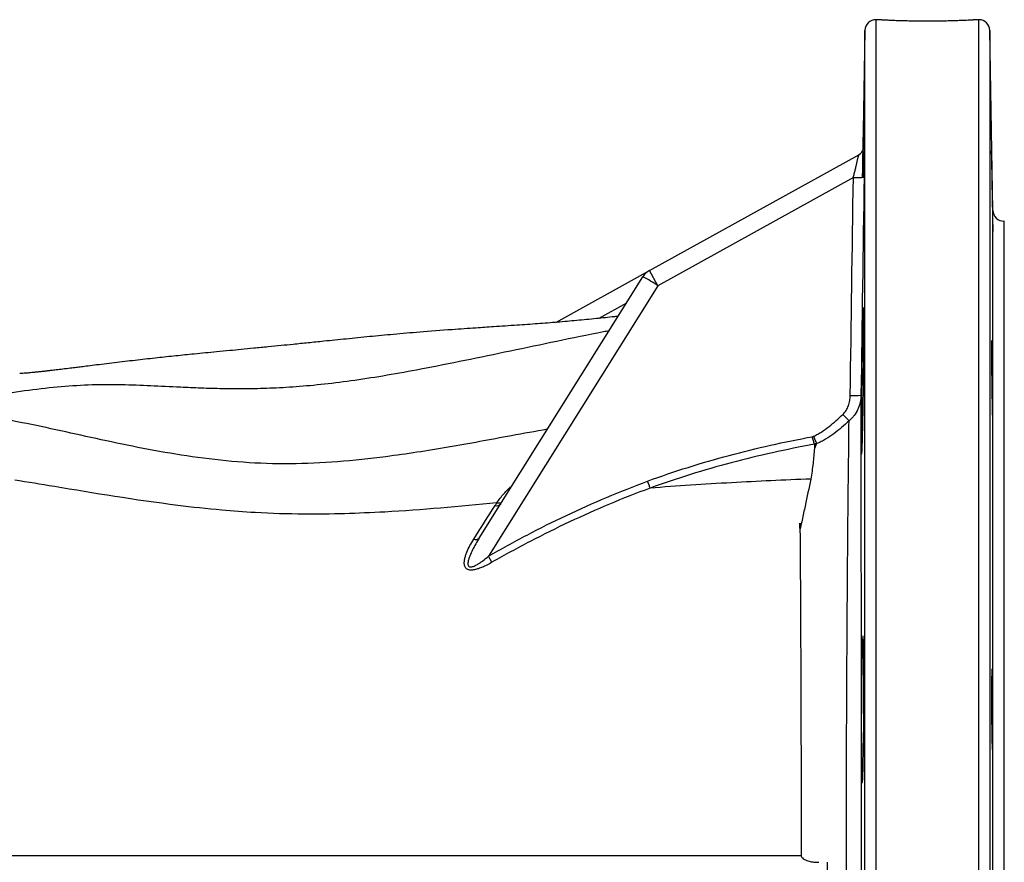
# Model space of a CAD drawing. Header units: millimetres. Extents: x 5 to 1095, y 9 to 2126.
# Tile 9 of 13: x 826 to 1095, y 340 to 570. Entities that reach past the tile are written whole.
import ezdxf

# ---------------------------------------------------------------- set-up
doc = ezdxf.new("R2010")
doc.units = ezdxf.units.MM

msp = doc.modelspace()

# ---------------------------------------------------------------- linework, layer by layer
at = {"color": 7, "linetype": 'Continuous', "lineweight": 25}
for p, q in [((1061.57, 570.12), (1059.98, 570.12)), ((1088.09, 570.12), (1086.53, 570.12)), ((1056.98, 567.17), (1056.41, 534.43)), ((1091.94, 518.07), (1091.09, 567.17)), ((1056.8, 535.83), (1056.82, 535.84)), ((998.16, 501.66), (1055.27, 533.26)), ((1053.82, 527.04), (1000.46, 497.51)), ((1095.03, 515.12), (1094.94, 515.12)), ((1095.03, 330.12), (1095.03, 515.12)), ((972.6, 487.51), (998.16, 501.66)), ((1000.46, 497.51), (998.16, 501.66)), ((951.66, 428.63), (996.35, 499.94)), ((1000.46, 497.51), (954.16, 423.65)), ((1043.79, 454.4), (1043.18, 453.1))]:
    msp.add_line(p, q, dxfattribs=at)
at = {"color": 8, "linetype": 'Continuous', "lineweight": 25}
for p, q in [((1059.98, 570.12), (1059.98, 90.12)), ((1088.09, 90.12), (1088.09, 570.12)), ((1056.98, 330.12), (1056.98, 567.17)), ((1091.09, 567.17), (1091.09, 93.07)), ((1056.78, 535.58), (1056.8, 535.83)), ((1091.94, 330.12), (1091.94, 518.07)), ((1094.94, 515.12), (1094.94, 330.12)), ((991.84, 492.74), (984.33, 488.59))]:
    msp.add_line(p, q, dxfattribs=at)
at = {"color": 7, "linetype": 'Continuous', "lineweight": 25, "flags": 128}
msp.add_lwpolyline([(955.12, 422), (955.02, 422.18), (954.91, 422.36), (954.8, 422.56), (954.68, 422.76), (954.55, 422.98), (954.43, 423.2), (954.3, 423.42), (954.16, 423.65)], dxfattribs=at)
at = {"color": 7, "linetype": 'Continuous', "lineweight": 25}
for centre, radius, start, end in [((1059.98, 567.12), 3, 90, 179), ((1088.09, 567.12), 3, 1, 90), ((1053.8, 535.87), 3, 298.9568, 321.0054), ((1053.82, 535.88), 3, 298.9568, 322.993), ((1054.77, 543.38), 16.37, 266.6605, 276.9129), ((1094.94, 518.12), 3, 181, 270), ((1000.59, 497.29), 5, 118.9568, 147.9229), ((974.87, 458.86), 46.36, 56.4938, 62.3952), ((1053.9, 483.96), 16.45, 266.7839, 276.9851), ((1142.31, 549.95), 126.56, 223.7825, 224.8862), ((956.36, 438.98), 1.53, 256.0979, 319.9568), ((950.65, 429.62), 1.41, 249.3553, 315.5505)]:
    msp.add_arc(centre, radius, start, end, dxfattribs=at)
at = {"color": 8, "linetype": 'Continuous', "lineweight": 25}
for centre, start, end in [((1053.8, 535.87), 321.0056, 359.0937), ((1053.82, 535.88), 322.9932, 359.0979)]:
    msp.add_arc(centre, 3, start, end, dxfattribs=at)
at = {"color": 7, "linetype": 'Continuous', "lineweight": 25}
for points, knots in [([(1061.57, 570.12), (1061.56, 570.12), (1061.52, 570.12), (1061.82, 570.1), (1062.45, 570.07), (1063.43, 570.03), (1064.72, 569.97), (1066.26, 569.92), (1068.03, 569.87), (1069.96, 569.83), (1072.02, 569.8), (1074.12, 569.79), (1076.24, 569.8), (1078.27, 569.83), (1080.2, 569.87), (1081.94, 569.92), (1083.47, 569.98), (1084.73, 570.03), (1085.68, 570.08), (1086.38, 570.11), (1086.48, 570.12), (1086.53, 570.12)], [0, 0, 0, 0, 0.018969, 0.073384, 0.126237, 0.18062, 0.233522, 0.287956, 0.340907, 0.395396, 0.448319, 0.50278, 0.555642, 0.610037, 0.6629, 0.717293, 0.770217, 0.824676, 0.877626, 0.932116, 1, 1, 1, 1]), ([(1056.33, 527.24), (1056.34, 527.42), (1056.36, 528.72), (1056.4, 531.02), (1056.46, 534.04), (1056.51, 536.73), (1056.56, 539.05), (1056.6, 540.92), (1056.63, 542.3), (1056.66, 543.13), (1056.68, 543.4), (1056.69, 543.09), (1056.69, 542.24), (1056.68, 540.84), (1056.66, 538.93), (1056.64, 536.92), (1056.62, 535.42), (1056.61, 534.84)], [0, 0, 0, 0, 0.011691, 0.084239, 0.156787, 0.229334, 0.30188, 0.37442, 0.44696, 0.519491, 0.592021, 0.664543, 0.737065, 0.809583, 0.882101, 0.954619, 1, 1, 1, 1]), ([(1056.78, 535.58), (1056.78, 535.59), (1056.78, 535.6), (1056.78, 535.52), (1056.76, 535.39), (1056.7, 535.06), (1056.53, 534.54), (1056.26, 534.17), (1056.13, 533.99)], [0, 0, 0, 0, 0.142056, 0.229681, 0.305438, 0.40931, 0.70119, 1, 1, 1, 1]), ([(1053.82, 527.04), (1053.91, 527.4), (1053.99, 527.76), (1054.17, 528.48), (1054.25, 528.83), (1054.42, 529.52), (1054.5, 529.86), (1054.65, 530.52), (1054.73, 530.84), (1054.87, 531.44), (1054.93, 531.72), (1055.02, 532.1), (1055.05, 532.22), (1055.1, 532.45), (1055.12, 532.56), (1055.17, 532.75), (1055.19, 532.83), (1055.22, 532.99), (1055.23, 533.05), (1055.25, 533.15), (1055.26, 533.19), (1055.27, 533.25), (1055.27, 533.26), (1055.27, 533.26)], [0, 0, 0, 0, 0.125, 0.125, 0.25, 0.25, 0.375, 0.375, 0.5, 0.5, 0.625, 0.625, 0.6875, 0.6875, 0.75, 0.75, 0.8125, 0.8125, 0.875, 0.875, 0.9375, 0.9375, 1, 1, 1, 1]), ([(1056.6, 534.16), (1056.6, 534.05), (1056.59, 533.05), (1056.56, 530.83), (1056.52, 528.53), (1056.5, 527.22), (1056.5, 527.03)], [0, 0, 0, 0, 0.05348, 0.488832, 0.924185, 1, 1, 1, 1]), ([(1056.6, 527.05), (1056.61, 527.73), (1056.64, 529.09), (1056.67, 530.96), (1056.7, 532.51), (1056.72, 533.58), (1056.73, 533.92), (1056.74, 533.97)], [0, 0, 0, 0, 0.259842, 0.519541, 0.741057, 0.962357, 1, 1, 1, 1]), ([(1056.83, 534.25), (1056.82, 533.67), (1056.81, 532.44), (1056.78, 529.92), (1056.76, 528.05), (1056.74, 527.13)], [0, 0, 0, 0, 0.309755, 0.659494, 1, 1, 1, 1]), ([(1091.9, 515.53), (1091.9, 515.01), (1091.91, 514.56), (1091.92, 513.96), (1091.92, 513.78), (1091.92, 513.44), (1091.92, 513.28), (1091.92, 512.87), (1091.93, 512.66), (1091.92, 512.45), (1091.92, 512.39), (1091.92, 512.32), (1091.92, 512.3), (1091.91, 512.3), (1091.91, 512.37), (1091.9, 512.58), (1091.9, 512.67), (1091.89, 512.88), (1091.88, 513.12), (1091.88, 513.43), (1091.87, 513.77), (1091.86, 513.96), (1091.85, 514.56), (1091.84, 515.01), (1091.82, 515.77), (1091.81, 516.04), (1091.8, 516.6), (1091.8, 516.89), (1091.78, 517.79), (1091.77, 518.42), (1091.75, 519.42), (1091.74, 519.76), (1091.73, 520.45), (1091.72, 520.8), (1091.7, 521.86), (1091.69, 522.57), (1091.67, 524.02), (1091.65, 524.74), (1091.64, 525.79), (1091.63, 526.14), (1091.62, 526.83), (1091.62, 527.17), (1091.6, 528.17), (1091.59, 528.81), (1091.58, 530), (1091.57, 530.57), (1091.56, 531.59), (1091.55, 532.04), (1091.55, 532.64), (1091.55, 532.83), (1091.54, 533.17), (1091.54, 533.48), (1091.54, 533.72), (1091.54, 533.93), (1091.54, 534.02), (1091.54, 534.23), (1091.54, 534.3), (1091.55, 534.31), (1091.55, 534.29), (1091.55, 534.22), (1091.56, 534.16), (1091.56, 533.95), (1091.57, 533.75), (1091.58, 533.34), (1091.59, 533.18), (1091.59, 532.84), (1091.6, 532.66), (1091.61, 532.06), (1091.62, 531.6), (1091.64, 530.84), (1091.64, 530.57), (1091.65, 530.01), (1091.67, 529.44), (1091.68, 528.82), (1091.69, 528.19), (1091.7, 527.86), (1091.71, 526.86), (1091.73, 526.17), (1091.75, 524.76), (1091.77, 524.03), (1091.79, 522.6), (1091.8, 521.89), (1091.82, 520.82), (1091.82, 520.47), (1091.84, 519.78), (1091.84, 519.44), (1091.86, 518.45), (1091.87, 517.81), (1091.88, 516.6), (1091.89, 516.04), (1091.9, 515.53)], [0, 0, 0, 0, 0.03125, 0.03125, 0.046875, 0.046875, 0.0625, 0.0625, 0.09375, 0.09375, 0.109375, 0.109375, 0.125, 0.125, 0.15625, 0.15625, 0.171875, 0.171875, 0.1875, 0.203125, 0.203125, 0.21875, 0.21875, 0.25, 0.25, 0.265625, 0.265625, 0.28125, 0.28125, 0.3125, 0.3125, 0.328125, 0.328125, 0.34375, 0.34375, 0.375, 0.375, 0.40625, 0.40625, 0.421875, 0.421875, 0.4375, 0.4375, 0.46875, 0.46875, 0.5, 0.5, 0.53125, 0.53125, 0.546875, 0.546875, 0.5625, 0.578125, 0.578125, 0.59375, 0.59375, 0.625, 0.625, 0.640625, 0.640625, 0.65625, 0.65625, 0.6875, 0.6875, 0.703125, 0.703125, 0.71875, 0.71875, 0.75, 0.75, 0.765625, 0.765625, 0.78125, 0.796875, 0.796875, 0.8125, 0.8125, 0.84375, 0.84375, 0.875, 0.875, 0.90625, 0.90625, 0.921875, 0.921875, 0.9375, 0.9375, 0.96875, 0.96875, 1, 1, 1, 1]), ([(1055.99, 457.4), (1055.99, 458.33), (1055.99, 459.34), (1056, 460.97), (1056, 461.53), (1056.01, 462.69), (1056.01, 463.29), (1056.03, 465.1), (1056.04, 466.35), (1056.06, 468.27), (1056.07, 468.92), (1056.08, 470.24), (1056.09, 470.89), (1056.12, 472.85), (1056.14, 474.15), (1056.17, 476.08), (1056.18, 476.72), (1056.2, 477.98), (1056.22, 479.2), (1056.24, 480.38), (1056.26, 481.25), (1056.26, 481.53), (1056.27, 482.1), (1056.28, 482.38), (1056.31, 483.75), (1056.33, 484.75), (1056.37, 486.14), (1056.38, 486.58), (1056.4, 487.41), (1056.41, 487.81), (1056.44, 488.9), (1056.46, 489.51), (1056.49, 490.26), (1056.5, 490.49), (1056.52, 490.87), (1056.53, 491.03), (1056.56, 491.41), (1056.58, 491.54), (1056.6, 491.54), (1056.61, 491.51), (1056.62, 491.38), (1056.63, 491.29), (1056.64, 491.03), (1056.64, 490.87), (1056.65, 490.49), (1056.66, 490.27), (1056.67, 489.52), (1056.68, 488.9), (1056.68, 487.82), (1056.68, 487.43), (1056.69, 486.59), (1056.69, 486.15), (1056.69, 484.77), (1056.68, 483.76), (1056.68, 482.12), (1056.68, 481.55), (1056.67, 480.4), (1056.66, 479.22), (1056.65, 477.99), (1056.64, 476.74), (1056.64, 476.1), (1056.62, 474.16), (1056.61, 472.86), (1056.58, 470.91), (1056.58, 470.25), (1056.56, 469.27), (1056.56, 468.94), (1056.55, 468.29), (1056.55, 467.97), (1056.52, 466.36), (1056.51, 465.12), (1056.47, 463.3), (1056.46, 462.7), (1056.44, 461.54), (1056.43, 460.98), (1056.4, 459.36), (1056.38, 458.35), (1056.34, 456.95), (1056.33, 456.5), (1056.31, 455.67), (1056.3, 455.29), (1056.27, 454.56), (1056.26, 454.22), (1056.24, 453.6), (1056.23, 453.32), (1056.2, 452.57), (1056.18, 452.19), (1056.15, 451.8), (1056.14, 451.7), (1056.12, 451.57), (1056.11, 451.54), (1056.08, 451.54), (1056.07, 451.67), (1056.05, 452.05), (1056.04, 452.21), (1056.03, 452.59), (1056.02, 452.81), (1056.01, 453.3), (1056.01, 453.58), (1056, 454.2), (1056, 454.53), (1055.99, 455.63), (1055.99, 456.46), (1055.99, 457.4)], [0, 0, 0, 0, 0.03125, 0.03125, 0.046875, 0.046875, 0.0625, 0.0625, 0.09375, 0.09375, 0.109375, 0.109375, 0.125, 0.125, 0.15625, 0.15625, 0.171875, 0.171875, 0.1875, 0.203125, 0.203125, 0.210937, 0.210937, 0.21875, 0.21875, 0.25, 0.25, 0.265625, 0.265625, 0.28125, 0.28125, 0.3125, 0.3125, 0.328125, 0.328125, 0.34375, 0.34375, 0.375, 0.375, 0.390625, 0.390625, 0.40625, 0.40625, 0.421875, 0.421875, 0.4375, 0.4375, 0.46875, 0.46875, 0.484375, 0.484375, 0.5, 0.5, 0.53125, 0.53125, 0.546875, 0.546875, 0.5625, 0.578125, 0.578125, 0.59375, 0.59375, 0.625, 0.625, 0.640625, 0.640625, 0.648438, 0.648438, 0.65625, 0.65625, 0.6875, 0.6875, 0.703125, 0.703125, 0.71875, 0.71875, 0.75, 0.75, 0.765625, 0.765625, 0.78125, 0.78125, 0.796875, 0.796875, 0.8125, 0.8125, 0.84375, 0.84375, 0.859375, 0.859375, 0.875, 0.875, 0.90625, 0.90625, 0.921875, 0.921875, 0.9375, 0.9375, 0.953125, 0.953125, 0.96875, 0.96875, 1, 1, 1, 1]), ([(989.58, 489.14), (989.24, 489.11), (987.25, 488.89), (983.48, 488.5), (978.29, 488), (972.93, 487.53), (967.61, 487.11), (961.69, 486.69), (956.06, 486.31), (950.32, 485.93), (943.34, 485.45), (935.83, 484.88), (928.4, 484.23), (921.66, 483.6), (915.32, 482.96), (909.74, 482.39), (904.95, 481.9), (901.08, 481.51), (897.46, 481.14), (893.87, 480.79), (890.22, 480.43), (886.73, 480.09), (883.35, 479.77), (879.11, 479.36), (874.2, 478.89), (868.71, 478.34), (863.58, 477.79), (859.21, 477.31), (855.54, 476.88), (852.72, 476.55), (849.91, 476.21), (847.26, 475.88), (844.95, 475.6), (843.08, 475.36), (841.49, 475.17), (839.82, 474.96), (838, 474.74), (836.26, 474.53), (834.87, 474.37), (833.75, 474.24), (832.72, 474.12), (831.57, 474), (830.55, 473.89), (829.75, 473.81), (829.16, 473.75), (828.64, 473.7), (828.17, 473.66), (827.65, 473.61), (826.96, 473.56), (826.47, 473.52), (826.19, 473.5)], [0, 0, 0, 0, 0.004665, 0.027592, 0.052757, 0.077594, 0.10351, 0.129524, 0.159468, 0.182089, 0.211499, 0.25223, 0.286203, 0.317579, 0.34966, 0.381321, 0.40476, 0.427217, 0.4462, 0.466941, 0.490595, 0.511886, 0.530923, 0.55308, 0.590245, 0.620835, 0.652476, 0.687992, 0.706802, 0.725926, 0.745358, 0.764627, 0.781426, 0.795212, 0.806872, 0.821433, 0.840076, 0.856952, 0.870516, 0.880753, 0.89203, 0.906957, 0.922485, 0.932488, 0.942019, 0.950691, 0.958481, 0.967471, 0.981326, 1, 1, 1, 1]), ([(987.11, 485.2), (986.6, 485.1), (981.82, 484.19), (972.85, 482.3), (960.24, 479.67), (947.87, 477.09), (936.61, 474.85), (926.56, 473.03), (917.72, 471.62), (909.36, 470.56), (901.56, 469.86), (894.36, 469.47), (887.69, 469.32), (881.47, 469.36), (875.59, 469.53), (868.99, 469.82), (861.83, 470.2), (854.04, 470.5), (846.02, 470.5), (837.56, 469.99), (828.7, 469), (817.79, 467.34), (807.44, 465.39), (800.16, 463.73), (797.88, 463.21)], [0, 0, 0, 0, 0.006163, 0.057526, 0.108535, 0.158475, 0.206756, 0.243941, 0.279821, 0.314618, 0.348829, 0.383064, 0.417173, 0.452035, 0.487764, 0.524356, 0.581206, 0.639078, 0.697042, 0.754621, 0.811871, 0.869005, 0.958913, 1, 1, 1, 1]), ([(1091.92, 463.76), (1091.92, 463.25), (1091.92, 462.79), (1091.92, 462.2), (1091.92, 462.01), (1091.91, 461.67), (1091.91, 461.51), (1091.9, 461.1), (1091.9, 460.89), (1091.89, 460.68), (1091.88, 460.63), (1091.87, 460.56), (1091.87, 460.54), (1091.86, 460.54), (1091.85, 460.61), (1091.83, 460.82), (1091.82, 460.91), (1091.81, 461.12), (1091.8, 461.36), (1091.79, 461.67), (1091.78, 462.01), (1091.77, 462.19), (1091.75, 462.8), (1091.74, 463.25), (1091.72, 464.01), (1091.72, 464.28), (1091.7, 464.84), (1091.7, 465.13), (1091.68, 466.03), (1091.67, 466.66), (1091.65, 467.66), (1091.64, 468), (1091.63, 468.69), (1091.63, 469.04), (1091.61, 470.09), (1091.6, 470.81), (1091.59, 472.26), (1091.58, 472.98), (1091.57, 474.03), (1091.57, 474.38), (1091.56, 475.07), (1091.56, 475.41), (1091.55, 476.41), (1091.55, 477.05), (1091.54, 478.24), (1091.54, 478.81), (1091.54, 479.82), (1091.54, 480.28), (1091.55, 480.88), (1091.55, 481.07), (1091.55, 481.41), (1091.55, 481.72), (1091.56, 481.96), (1091.57, 482.17), (1091.57, 482.26), (1091.58, 482.47), (1091.59, 482.54), (1091.6, 482.54), (1091.6, 482.52), (1091.61, 482.45), (1091.62, 482.4), (1091.63, 482.19), (1091.64, 481.98), (1091.66, 481.57), (1091.67, 481.42), (1091.68, 481.07), (1091.68, 480.89), (1091.7, 480.29), (1091.71, 479.84), (1091.73, 479.07), (1091.74, 478.8), (1091.75, 478.25), (1091.77, 477.67), (1091.78, 477.06), (1091.79, 476.42), (1091.8, 476.09), (1091.81, 475.09), (1091.82, 474.41), (1091.85, 473), (1091.86, 472.27), (1091.88, 470.83), (1091.88, 470.12), (1091.89, 469.06), (1091.9, 468.7), (1091.9, 468.01), (1091.91, 467.67), (1091.91, 466.68), (1091.92, 466.04), (1091.92, 464.84), (1091.92, 464.28), (1091.92, 463.76)], [0, 0, 0, 0, 0.03125, 0.03125, 0.046875, 0.046875, 0.0625, 0.0625, 0.09375, 0.09375, 0.109375, 0.109375, 0.125, 0.125, 0.15625, 0.15625, 0.171875, 0.171875, 0.1875, 0.203125, 0.203125, 0.21875, 0.21875, 0.25, 0.25, 0.265625, 0.265625, 0.28125, 0.28125, 0.3125, 0.3125, 0.328125, 0.328125, 0.34375, 0.34375, 0.375, 0.375, 0.40625, 0.40625, 0.421875, 0.421875, 0.4375, 0.4375, 0.46875, 0.46875, 0.5, 0.5, 0.53125, 0.53125, 0.546875, 0.546875, 0.5625, 0.578125, 0.578125, 0.59375, 0.59375, 0.625, 0.625, 0.640625, 0.640625, 0.65625, 0.65625, 0.6875, 0.6875, 0.703125, 0.703125, 0.71875, 0.71875, 0.75, 0.75, 0.765625, 0.765625, 0.78125, 0.796875, 0.796875, 0.8125, 0.8125, 0.84375, 0.84375, 0.875, 0.875, 0.90625, 0.90625, 0.921875, 0.921875, 0.9375, 0.9375, 0.96875, 0.96875, 1, 1, 1, 1]), ([(1050.94, 462.38), (1051.11, 462.54), (1051.27, 462.72), (1051.57, 463.09), (1051.71, 463.29), (1052.09, 463.89), (1052.29, 464.31), (1052.54, 464.98), (1052.62, 465.21), (1052.74, 465.67), (1052.79, 465.9), (1052.92, 466.59), (1052.97, 467.06), (1052.97, 467.54)], [0, 0, 0, 0, 0.125, 0.125, 0.25, 0.25, 0.5, 0.5, 0.625, 0.625, 0.75, 0.75, 1, 1, 1, 1]), ([(1055.9, 467.63), (1055.89, 466.97), (1055.81, 466.31), (1055.6, 465.35), (1055.51, 465.03), (1055.3, 464.4), (1055.18, 464.09), (1054.77, 463.18), (1054.44, 462.61), (1053.83, 461.81), (1053.62, 461.56), (1053.15, 461.07), (1052.91, 460.85), (1052.64, 460.63)], [0, 0, 0, 0, 0.25, 0.25, 0.375, 0.375, 0.5, 0.5, 0.75, 0.75, 0.875, 0.875, 1, 1, 1, 1]), ([(1055.9, 467.63), (1055.9, 463.6), (1055.9, 459.28), (1055.9, 450.09), (1055.9, 445.22), (1055.9, 438.78), (1055.9, 437.47), (1055.9, 434.83), (1055.9, 433.5), (1055.9, 429.48), (1055.9, 426.75), (1055.9, 418.42), (1055.91, 412.69), (1055.91, 400.87), (1055.91, 394.77), (1055.91, 386.92), (1055.91, 385.34), (1055.91, 382.18), (1055.91, 380.59), (1055.91, 375.82), (1055.91, 372.63), (1055.91, 362.99), (1055.91, 356.51), (1055.91, 343.41), (1055.91, 336.8), (1055.91, 330.12)], [0, 0, 0, 0, 0.125, 0.125, 0.25, 0.25, 0.28125, 0.28125, 0.3125, 0.3125, 0.375, 0.375, 0.5, 0.5, 0.625, 0.625, 0.65625, 0.65625, 0.6875, 0.6875, 0.75, 0.75, 0.875, 0.875, 1, 1, 1, 1]), ([(970.28, 458.34), (966.99, 457.74), (957.89, 456.08), (943.2, 453.34), (927.38, 450.88), (912.99, 449.33), (899.98, 448.71), (887.16, 449.15), (874.73, 450.5), (862.73, 452.48), (851.16, 454.85), (840.02, 457.32), (829.33, 459.68), (819.04, 461.56), (811.61, 462.68), (807.7, 462.8), (807.18, 462.82)], [0, 0, 0, 0, 0.053994, 0.149575, 0.244389, 0.318308, 0.391853, 0.465354, 0.538948, 0.612844, 0.687161, 0.76191, 0.837073, 0.912589, 0.988427, 1, 1, 1, 1]), ([(1042.96, 456.44), (1043.35, 456.61), (1043.73, 456.8), (1044.46, 457.2), (1044.82, 457.42), (1045.87, 458.09), (1046.54, 458.58), (1048.5, 460.11), (1049.74, 461.22), (1050.94, 462.38)], [0, 0, 0, 0, 0.125, 0.125, 0.25, 0.25, 0.5, 0.5, 1, 1, 1, 1]), ([(1052.64, 460.63), (1051.98, 460.01), (1051.31, 459.4), (1049.93, 458.22), (1049.22, 457.66), (1047.77, 456.57), (1047.01, 456.06), (1045.84, 455.37), (1045.45, 455.15), (1044.63, 454.75), (1044.22, 454.56), (1043.79, 454.4)], [0, 0, 0, 0, 0.25, 0.25, 0.5, 0.5, 0.75, 0.75, 0.875, 0.875, 1, 1, 1, 1]), ([(1051.91, 330.12), (1051.91, 336.4), (1051.91, 342.62), (1051.93, 354.95), (1051.94, 361.06), (1051.97, 373.16), (1051.99, 379.15), (1052.03, 388.05), (1052.05, 390.98), (1052.08, 396.75), (1052.09, 399.59), (1052.15, 407.99), (1052.18, 413.43), (1052.26, 423.97), (1052.31, 429.08), (1052.36, 435.25), (1052.38, 436.47), (1052.4, 438.87), (1052.41, 440.06), (1052.45, 443.58), (1052.47, 445.86), (1052.55, 452.51), (1052.6, 456.7), (1052.64, 460.63)], [0, 0, 0, 0, 0.125, 0.125, 0.25, 0.25, 0.375, 0.375, 0.4375, 0.4375, 0.5, 0.5, 0.625, 0.625, 0.75, 0.75, 0.78125, 0.78125, 0.8125, 0.8125, 0.875, 0.875, 1, 1, 1, 1]), ([(997.64, 444.16), (1001.29, 445.51), (1004.97, 446.76), (1012.38, 449.1), (1016.11, 450.18), (1027.38, 453.19), (1034.97, 454.88), (1042.61, 456.3)], [0, 0, 0, 0, 0.25, 0.25, 0.5, 0.5, 1, 1, 1, 1]), ([(1043.16, 454.23), (1043.13, 454.36), (1043.09, 454.51), (1043.01, 454.82), (1042.97, 454.99), (1042.87, 455.34), (1042.82, 455.53), (1042.72, 455.91), (1042.66, 456.11), (1042.61, 456.3)], [0, 0, 0, 0, 0.25, 0.25, 0.5, 0.5, 0.75, 0.75, 1, 1, 1, 1]), ([(1043.8, 454.42), (1043.75, 454.54), (1043.69, 454.68), (1043.57, 454.98), (1043.5, 455.15), (1043.35, 455.49), (1043.28, 455.67), (1043.12, 456.05), (1043.04, 456.25), (1042.96, 456.44)], [0, 0, 0, 0, 0.25, 0.25, 0.5, 0.5, 0.75, 0.75, 1, 1, 1, 1]), ([(1043.79, 454.4), (1043.8, 454.4), (1043.8, 454.41), (1043.8, 454.41), (1043.8, 454.42), (1043.8, 454.42), (1043.8, 454.42)], [0, 0, 0, 0, 0.00002112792, 0.00002112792, 0.00002112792, 0.00003773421, 0.00003773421, 0.00003773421, 0.00003773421]), ([(1043.16, 454.23), (1035.54, 452.83), (1027.98, 451.17), (1016.75, 448.2), (1013.03, 447.13), (1005.64, 444.83), (1001.97, 443.59), (998.33, 442.25)], [0, 0, 0, 0, 0.5, 0.5, 0.75, 0.75, 1, 1, 1, 1]), ([(1043.18, 453.1), (1043.09, 451.77), (1042.97, 450.41), (1042.64, 447.62), (1042.44, 446.19), (1042.17, 444.73)], [0, 0, 0, 0, 0.5, 0.5, 1, 1, 1, 1]), ([(956.46, 438.24), (946.19, 437.22), (928.72, 435.64), (906.79, 434.97), (891.93, 435.41), (880.32, 436.28), (861.59, 438.33), (842.52, 441.55), (828.35, 443.87), (824.82, 444.42)], [0.3087832, 0.3087832, 0.3087832, 0.3087832, 0.3821756, 0.4349737, 0.4666526, 0.4880574, 0.5165971, 0.5998378, 0.6283015, 0.6283015, 0.6283015, 0.6283015]), ([(954.16, 423.65), (957.64, 425.66), (961.16, 427.6), (968.26, 431.32), (971.85, 433.11), (979.09, 436.54), (982.74, 438.18), (990.13, 441.3), (993.86, 442.77), (997.64, 444.16)], [0, 0, 0, 0, 0.25, 0.25, 0.5, 0.5, 0.75, 0.75, 1, 1, 1, 1]), ([(998.33, 442.25), (998.24, 442.5), (998.14, 442.79), (997.99, 443.2), (997.96, 443.29), (997.9, 443.46), (997.86, 443.55), (997.77, 443.81), (997.7, 443.99), (997.64, 444.16)], [0, 0, 0, 0, 0.5, 0.5, 0.625, 0.625, 0.75, 0.75, 1, 1, 1, 1]), ([(1042.17, 444.73), (1034.91, 444.45), (1020.12, 443.77), (1005.65, 442.83), (998.34, 442.25)], [0.11343584, 0.11343584, 0.11343584, 0.11343584, 0.1609204, 0.21092841, 0.21092841, 0.21092841, 0.21092841]), ([(1042.17, 444.73), (1041.69, 442.33), (1041.18, 439.87), (1040.37, 436.09), (1040.1, 434.81), (1039.67, 432.88), (1039.53, 432.23), (1039.36, 431.5), (1039.34, 431.42), (1039.31, 431.29), (1039.3, 431.25), (1039.28, 431.2), (1039.28, 431.19), (1039.27, 431.18), (1039.27, 431.17), (1039.27, 431.16), (1039.26, 431.16), (1039.26, 431.16), (1039.26, 431.17), (1039.25, 431.19), (1039.25, 431.21), (1039.24, 431.31), (1039.24, 431.39), (1039.24, 431.55), (1039.24, 431.63), (1039.23, 432.02), (1039.23, 432.34), (1039.23, 432.66)], [0, 0, 0, 0, 0.5, 0.5, 0.75, 0.75, 0.875, 0.875, 0.890625, 0.890625, 0.898438, 0.898438, 0.900391, 0.900391, 0.901367, 0.901367, 0.901855, 0.901855, 0.902344, 0.902344, 0.90625, 0.90625, 0.921875, 0.921875, 0.9375, 0.9375, 1, 1, 1, 1]), ([(998.34, 442.25), (994.6, 440.88), (990.89, 439.42), (983.55, 436.34), (979.91, 434.72), (972.71, 431.33), (969.14, 429.56), (962.07, 425.89), (958.57, 423.98), (955.12, 422)], [0, 0, 0, 0, 0.25, 0.25, 0.5, 0.5, 0.75, 0.75, 1, 1, 1, 1]), ([(998.33, 442.25), (998.33, 442.25), (998.33, 442.25), (998.33, 442.25), (998.33, 442.25), (998.33, 442.25), (998.33, 442.25), (998.33, 442.25), (998.33, 442.25), (998.33, 442.25), (998.34, 442.25), (998.34, 442.25), (998.34, 442.25)], [0, 0, 0, 0, 0.000000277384, 0.000000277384, 0.000000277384, 0.000000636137, 0.000000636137, 0.000000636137, 0.000001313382, 0.000001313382, 0.000001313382, 0.000002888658, 0.000002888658, 0.000002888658, 0.000002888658]), ([(956.49, 438.24), (956.67, 438.21), (956.84, 438.2), (957.17, 438.21), (957.32, 438.23), (957.58, 438.31), (957.69, 438.37), (957.83, 438.49), (957.87, 438.53), (957.94, 438.62), (957.97, 438.67), (958, 438.72)], [0, 0, 0, 0, 0.25, 0.25, 0.5, 0.5, 0.75, 0.75, 0.875, 0.875, 1, 1, 1, 1]), ([(1039.23, 432.66), (1039.26, 428.01), (1039.3, 423.19), (1039.36, 413.19), (1039.38, 408.02), (1039.41, 402.65)], [0, 0, 0, 0, 0.5, 0.5, 1, 1, 1, 1]), ([(955.12, 422), (954.44, 421.62), (953.76, 421.25), (952.71, 420.76), (952.36, 420.61), (951.65, 420.33), (951.28, 420.2), (950.74, 420.05), (950.56, 420.01), (950.19, 419.94), (950.01, 419.91), (949.65, 419.88), (949.47, 419.87), (949.13, 419.89), (948.96, 419.91), (948.64, 419.99), (948.5, 420.05), (948.24, 420.2), (948.12, 420.29), (947.93, 420.5), (947.85, 420.62), (947.73, 420.88), (947.68, 421.01), (947.61, 421.29), (947.59, 421.44), (947.57, 421.73), (947.57, 421.88), (947.59, 422.33), (947.63, 422.63), (947.76, 423.23), (947.84, 423.54), (948.04, 424.15), (948.15, 424.46), (948.52, 425.36), (948.81, 425.96), (949.44, 427.14), (949.78, 427.72), (950.15, 428.3)], [0, 0, 0, 0, 0.125, 0.125, 0.1875, 0.1875, 0.25, 0.25, 0.28125, 0.28125, 0.3125, 0.3125, 0.34375, 0.34375, 0.375, 0.375, 0.40625, 0.40625, 0.4375, 0.4375, 0.46875, 0.46875, 0.5, 0.5, 0.53125, 0.53125, 0.5625, 0.5625, 0.625, 0.625, 0.6875, 0.6875, 0.75, 0.75, 0.875, 0.875, 1, 1, 1, 1]), ([(951.66, 428.63), (951.32, 428.1), (951, 427.56), (950.38, 426.48), (950.09, 425.94), (949.54, 424.83), (949.28, 424.28), (948.96, 423.43), (948.86, 423.15), (948.69, 422.59), (948.62, 422.31), (948.57, 421.88), (948.55, 421.74), (948.56, 421.47), (948.58, 421.33), (948.65, 421.09), (948.72, 420.97), (948.91, 420.8), (949.03, 420.75), (949.25, 420.73), (949.32, 420.73), (949.47, 420.74), (949.54, 420.75), (949.77, 420.8), (949.92, 420.84), (950.37, 421.01), (950.66, 421.16), (951.23, 421.48), (951.51, 421.66), (952.06, 422.03), (952.33, 422.22), (953.13, 422.81), (953.65, 423.22), (954.16, 423.65)], [0, 0, 0, 0, 0.125, 0.125, 0.25, 0.25, 0.375, 0.375, 0.4375, 0.4375, 0.5, 0.5, 0.53125, 0.53125, 0.5625, 0.5625, 0.59375, 0.59375, 0.625, 0.625, 0.640625, 0.640625, 0.65625, 0.65625, 0.6875, 0.6875, 0.75, 0.75, 0.8125, 0.8125, 0.875, 0.875, 1, 1, 1, 1]), ([(1039.41, 402.65), (1039.41, 401.46), (1039.42, 400.25), (1039.43, 397.84), (1039.43, 396.62), (1039.45, 392.97), (1039.46, 390.52), (1039.49, 383.12), (1039.5, 378.12), (1039.53, 368.01), (1039.54, 362.89), (1039.56, 352.53), (1039.56, 347.29), (1039.56, 341.98)], [0, 0, 0, 0, 0.0625, 0.0625, 0.125, 0.125, 0.25, 0.25, 0.5, 0.5, 0.75, 0.75, 1, 1, 1, 1]), ([(1056.04, 367.75), (1056.03, 368.69), (1056.02, 369.7), (1056, 371.33), (1056, 371.89), (1055.99, 373.05), (1055.99, 373.65), (1055.99, 375.46), (1055.99, 376.71), (1055.99, 378.63), (1055.99, 379.29), (1055.99, 380.6), (1056, 381.25), (1056.01, 383.21), (1056.02, 384.51), (1056.03, 386.44), (1056.04, 387.08), (1056.05, 388.34), (1056.07, 389.56), (1056.08, 390.74), (1056.09, 391.61), (1056.1, 391.89), (1056.11, 392.46), (1056.11, 392.74), (1056.14, 394.1), (1056.16, 395.11), (1056.19, 396.49), (1056.2, 396.93), (1056.22, 397.77), (1056.23, 398.16), (1056.26, 399.25), (1056.29, 399.86), (1056.32, 400.61), (1056.33, 400.84), (1056.35, 401.22), (1056.37, 401.38), (1056.4, 401.76), (1056.42, 401.88), (1056.45, 401.88), (1056.46, 401.85), (1056.48, 401.72), (1056.49, 401.62), (1056.51, 401.37), (1056.52, 401.21), (1056.54, 400.83), (1056.55, 400.61), (1056.58, 399.85), (1056.59, 399.24), (1056.61, 398.15), (1056.62, 397.76), (1056.63, 396.92), (1056.64, 396.48), (1056.65, 395.09), (1056.66, 394.09), (1056.67, 392.45), (1056.68, 391.88), (1056.68, 390.72), (1056.68, 389.54), (1056.69, 388.32), (1056.69, 387.06), (1056.69, 386.42), (1056.68, 384.48), (1056.68, 383.19), (1056.67, 381.23), (1056.67, 380.58), (1056.66, 379.59), (1056.66, 379.27), (1056.66, 378.61), (1056.66, 378.29), (1056.64, 376.69), (1056.63, 375.44), (1056.61, 373.63), (1056.61, 373.03), (1056.59, 371.87), (1056.58, 371.31), (1056.56, 369.68), (1056.54, 368.67), (1056.51, 367.27), (1056.5, 366.83), (1056.48, 366), (1056.47, 365.62), (1056.45, 364.89), (1056.44, 364.56), (1056.42, 363.94), (1056.41, 363.65), (1056.38, 362.9), (1056.35, 362.52), (1056.32, 362.14), (1056.31, 362.04), (1056.29, 361.91), (1056.27, 361.88), (1056.24, 361.88), (1056.22, 362.01), (1056.19, 362.39), (1056.18, 362.55), (1056.16, 362.94), (1056.15, 363.16), (1056.13, 363.65), (1056.12, 363.93), (1056.1, 364.55), (1056.09, 364.89), (1056.07, 365.99), (1056.05, 366.82), (1056.04, 367.75)], [0, 0, 0, 0, 0.03125, 0.03125, 0.046875, 0.046875, 0.0625, 0.0625, 0.09375, 0.09375, 0.109375, 0.109375, 0.125, 0.125, 0.15625, 0.15625, 0.171875, 0.171875, 0.1875, 0.203125, 0.203125, 0.210937, 0.210937, 0.21875, 0.21875, 0.25, 0.25, 0.265625, 0.265625, 0.28125, 0.28125, 0.3125, 0.3125, 0.328125, 0.328125, 0.34375, 0.34375, 0.375, 0.375, 0.390625, 0.390625, 0.40625, 0.40625, 0.421875, 0.421875, 0.4375, 0.4375, 0.46875, 0.46875, 0.484375, 0.484375, 0.5, 0.5, 0.53125, 0.53125, 0.546875, 0.546875, 0.5625, 0.578125, 0.578125, 0.59375, 0.59375, 0.625, 0.625, 0.640625, 0.640625, 0.648437, 0.648437, 0.65625, 0.65625, 0.6875, 0.6875, 0.703125, 0.703125, 0.71875, 0.71875, 0.75, 0.75, 0.765625, 0.765625, 0.78125, 0.78125, 0.796875, 0.796875, 0.8125, 0.8125, 0.84375, 0.84375, 0.859375, 0.859375, 0.875, 0.875, 0.90625, 0.90625, 0.921875, 0.921875, 0.9375, 0.9375, 0.953125, 0.953125, 0.96875, 0.96875, 1, 1, 1, 1]), ([(1091.9, 374.1), (1091.89, 373.59), (1091.88, 373.13), (1091.87, 372.54), (1091.87, 372.35), (1091.86, 372.01), (1091.85, 371.86), (1091.84, 371.44), (1091.83, 371.24), (1091.81, 371.02), (1091.8, 370.97), (1091.79, 370.9), (1091.78, 370.88), (1091.77, 370.88), (1091.75, 370.95), (1091.73, 371.16), (1091.73, 371.25), (1091.72, 371.46), (1091.7, 371.7), (1091.69, 372.01), (1091.68, 372.35), (1091.67, 372.54), (1091.65, 373.14), (1091.64, 373.6), (1091.63, 374.36), (1091.62, 374.62), (1091.61, 375.18), (1091.61, 375.47), (1091.59, 376.37), (1091.59, 377), (1091.58, 378), (1091.57, 378.35), (1091.57, 379.04), (1091.56, 379.39), (1091.55, 380.44), (1091.55, 381.15), (1091.54, 382.61), (1091.54, 383.32), (1091.54, 384.38), (1091.54, 384.73), (1091.54, 385.42), (1091.54, 385.76), (1091.54, 386.76), (1091.55, 387.39), (1091.55, 388.59), (1091.56, 389.15), (1091.57, 390.17), (1091.58, 390.62), (1091.59, 391.23), (1091.59, 391.41), (1091.6, 391.75), (1091.61, 392.06), (1091.62, 392.3), (1091.63, 392.51), (1091.64, 392.6), (1091.65, 392.81), (1091.67, 392.88), (1091.68, 392.88), (1091.69, 392.87), (1091.7, 392.8), (1091.71, 392.74), (1091.73, 392.53), (1091.74, 392.32), (1091.76, 391.91), (1091.77, 391.76), (1091.78, 391.42), (1091.78, 391.23), (1091.8, 390.63), (1091.81, 390.18), (1091.83, 389.41), (1091.84, 389.14), (1091.85, 388.59), (1091.86, 388.01), (1091.87, 387.4), (1091.87, 386.76), (1091.88, 386.43), (1091.89, 385.43), (1091.9, 384.74), (1091.91, 383.34), (1091.91, 382.61), (1091.92, 381.17), (1091.92, 380.46), (1091.92, 379.39), (1091.93, 379.04), (1091.92, 378.35), (1091.92, 378.01), (1091.92, 377.02), (1091.92, 376.38), (1091.91, 375.18), (1091.9, 374.62), (1091.9, 374.1)], [0, 0, 0, 0, 0.03125, 0.03125, 0.046875, 0.046875, 0.0625, 0.0625, 0.09375, 0.09375, 0.109375, 0.109375, 0.125, 0.125, 0.15625, 0.15625, 0.171875, 0.171875, 0.1875, 0.203125, 0.203125, 0.21875, 0.21875, 0.25, 0.25, 0.265625, 0.265625, 0.28125, 0.28125, 0.3125, 0.3125, 0.328125, 0.328125, 0.34375, 0.34375, 0.375, 0.375, 0.40625, 0.40625, 0.421875, 0.421875, 0.4375, 0.4375, 0.46875, 0.46875, 0.5, 0.5, 0.53125, 0.53125, 0.546875, 0.546875, 0.5625, 0.578125, 0.578125, 0.59375, 0.59375, 0.625, 0.625, 0.640625, 0.640625, 0.65625, 0.65625, 0.6875, 0.6875, 0.703125, 0.703125, 0.71875, 0.71875, 0.75, 0.75, 0.765625, 0.765625, 0.78125, 0.796875, 0.796875, 0.8125, 0.8125, 0.84375, 0.84375, 0.875, 0.875, 0.90625, 0.90625, 0.921875, 0.921875, 0.9375, 0.9375, 0.96875, 0.96875, 1, 1, 1, 1]), ([(799.04, 342.05), (799.9, 342.05), (800.76, 342.04), (802.51, 342.04), (803.39, 342.04), (806.07, 342.04), (807.9, 342.03), (813.49, 342.02), (817.37, 342.02), (829.44, 342), (838.09, 341.99), (849.65, 341.98), (852, 341.98), (855.58, 341.98), (856.78, 341.98), (859.2, 341.97), (860.42, 341.97), (864.09, 341.97), (866.56, 341.97), (871.53, 341.97), (874.03, 341.97), (881.55, 341.96), (886.61, 341.96), (896.82, 341.96), (901.97, 341.96), (917.56, 341.96), (928.14, 341.96), (944.28, 341.97), (949.71, 341.97), (960.66, 341.97), (966.17, 341.97), (977.26, 341.97), (982.84, 341.97), (994.05, 341.97), (999.68, 341.97), (1016.64, 341.98), (1028.05, 341.98), (1039.56, 341.98)], [0, 0, 0, 0, 0.015625, 0.015625, 0.03125, 0.03125, 0.0625, 0.0625, 0.125, 0.125, 0.25, 0.25, 0.28125, 0.28125, 0.296875, 0.296875, 0.3125, 0.3125, 0.34375, 0.34375, 0.375, 0.375, 0.4375, 0.4375, 0.5, 0.5, 0.625, 0.625, 0.6875, 0.6875, 0.75, 0.75, 0.8125, 0.8125, 0.875, 0.875, 1, 1, 1, 1]), ([(1039.56, 341.98), (1039.56, 341.84), (1039.6, 341.71), (1039.72, 341.49), (1039.8, 341.39), (1040.05, 341.14), (1040.25, 341.01), (1040.65, 340.79), (1040.86, 340.7), (1041.29, 340.55), (1041.51, 340.48), (1042.17, 340.31), (1042.61, 340.24), (1043.51, 340.14), (1043.96, 340.12), (1044.41, 340.12)], [0, 0, 0, 0, 0.0625, 0.0625, 0.125, 0.125, 0.25, 0.25, 0.375, 0.375, 0.5, 0.5, 0.75, 0.75, 1, 1, 1, 1])]:
    msp.add_open_spline(points, degree=3, knots=knots, dxfattribs=at)
at = {"color": 8, "linetype": 'Continuous', "lineweight": 25}
for points, knots in [([(1056.82, 535.84), (1056.82, 535.74), (1056.83, 535.56), (1056.83, 534.84), (1056.83, 534.26), (1056.83, 534.25)], [0, 0, 0, 0, 0.499509, 0.998061, 1, 1, 1, 1]), ([(956.46, 438.24), (956.46, 438.24), (957.04, 439.09), (958.28, 440.74), (959.86, 442.22), (960.63, 442.96)], [0, 0, 0, 0, 0.000009, 0.507587, 1, 1, 1, 1])]:
    msp.add_open_spline(points, degree=3, knots=knots, dxfattribs=at)
at = {"color": 7, "linetype": 'Continuous', "lineweight": 25}
for points in [[(1052.97, 467.54), (1053.24, 487.37), (1053.52, 507.21), (1053.82, 527.04)], [(1056.74, 527.13), (1056.45, 507.3), (1056.16, 487.47), (1055.9, 467.63)], [(1042.61, 456.3), (1042.73, 456.35), (1042.84, 456.39), (1042.96, 456.44)], [(1043.8, 454.42), (1043.59, 454.34), (1043.38, 454.27), (1043.17, 454.2)], [(1043.17, 454.2), (1043.17, 454.21), (1043.17, 454.22), (1043.16, 454.23)], [(1043.17, 454.2), (1043.17, 453.83), (1043.17, 453.47), (1043.18, 453.1)], [(950.15, 428.3), (952.15, 431.45), (954.1, 434.52), (955.99, 437.5)], [(955.99, 437.5), (956.15, 437.75), (956.31, 438), (956.49, 438.24)], [(956.49, 438.24), (956.48, 438.24), (956.47, 438.24), (956.46, 438.24)], [(1046.7, 340.12), (1046.63, 336.77), (1046.82, 333.44), (1047.26, 330.12)]]:
    msp.add_open_spline(points, degree=3, dxfattribs=at)

doc.saveas('drawing.dxf')
